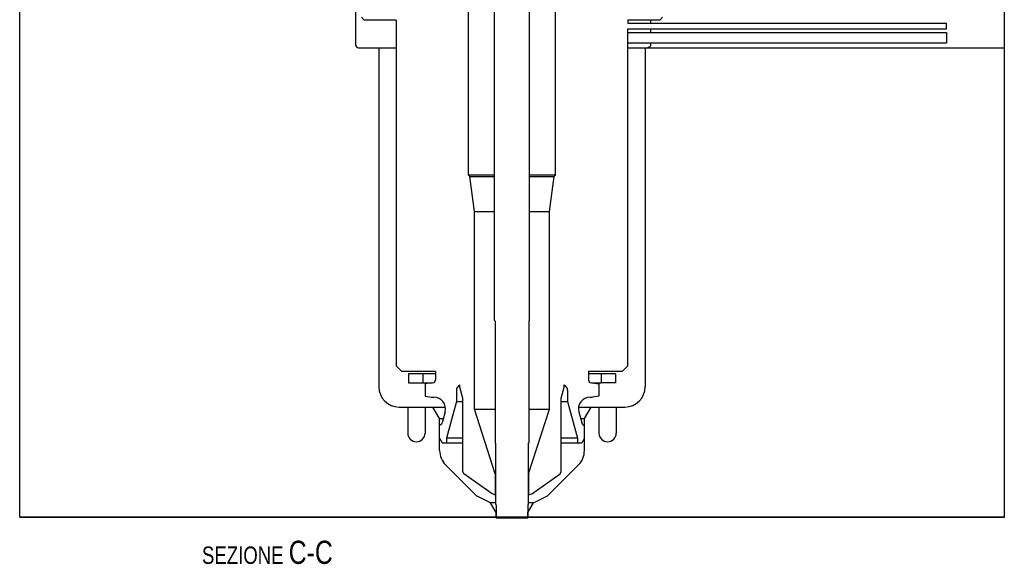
# Model space of a CAD drawing. Extents: x 0 to 1189, y 0 to 841.
# Tile 77 of 84: x 778 to 948, y 433 to 526. Entities that reach past the tile are written whole.
import ezdxf

# ---------------------------------------------------------------- set-up
doc = ezdxf.new("R2010")
doc.units = 0
doc.header["$LTSCALE"] = 65.395
doc.layers.get('0').update_dxf_attribs({"linetype": 'CONTINUOUS'})
doc.layers.add('MG46101_3B_G_55_R000_JG_BL13', color=7, linetype='CONTINUOUS')
doc.layers.add('MG46_3B_PPU_WEB_BL11', color=7, linetype='CONTINUOUS')
doc.styles.get("Standard").update_dxf_attribs({"font": 'txt', "width": 0.8})

# ---------------------------------------------------------------- blocks, each defined once
blk = doc.blocks.new('MG46_3B_PPU_WEB_BL11', base_point=(604.15, 524.71))
at = {"layer": 'MG46_3B_PPU_WEB_BL11', "color": 7, "linetype": 'CONTINUOUS'}
for p, q in [((778.31, 440.65), (778.31, 541.65)), ((948.31, 440.65), (948.31, 541.65)), ((836.31, 533.65), (836.31, 522.15)), ((887.24, 526.4), (887.24, 525.9)), ((887.24, 524.9), (887.24, 524.3)), ((887.24, 522.5), (887.24, 522.15)), ((836.81, 521.65), (843.31, 521.65)), ((840.31, 521.65), (840.31, 463.15)), ((883.31, 521.65), (948.31, 521.65)), ((886.31, 521.65), (886.31, 463.15)), ((843.81, 459.65), (851.81, 459.65)), ((845.31, 459.65), (845.31, 455.15)), ((848.31, 459.65), (848.31, 455.15)), ((850.81, 457.65), (849.65, 459.65)), ((874.81, 459.65), (878.31, 459.65)), ((875.81, 457.65), (876.96, 459.65)), ((878.31, 459.65), (878.31, 455.15)), ((878.41, 459.65), (882.81, 459.65)), ((881.31, 459.65), (881.31, 455.15)), ((850.81, 457.65), (851.45, 457.65)), ((850.81, 452.14), (850.81, 457.65)), ((875.17, 457.65), (875.81, 457.65)), ((875.81, 452.14), (875.81, 457.65)), ((857.06, 444.45), (851.83, 449.67)), ((869.56, 444.45), (874.78, 449.67)), ((859.62, 443.09), (857.31, 444.26)), ((867, 443.09), (869.31, 444.26)), ((860.46, 443.09), (859.62, 443.09)), ((860.56, 441.45), (859.62, 443.09)), ((866.06, 441.45), (867, 443.09)), ((867, 443.09), (866.15, 443.09)), ((778.31, 440.65), (860.56, 440.65)), ((860.56, 440.65), (860.56, 441.45)), ((866.06, 440.65), (866.06, 441.45)), ((866.06, 440.65), (948.31, 440.65))]:
    blk.add_line(p, q, dxfattribs=at)
blk.add_lwpolyline([(887.24, 522.15), (887.23, 522.06), (887.2, 521.97), (887.15, 521.89), (887.08, 521.81), (887, 521.74), (886.9, 521.69), (886.79, 521.67), (886.68, 521.65)], dxfattribs=at)
for centre, radius, start, end in [((836.81, 522.15), 0.5, 180, 270), ((843.81, 463.15), 3.5, 180, 270), ((882.81, 463.15), 3.5, 270, 360), ((846.81, 455.15), 1.5, 180, 360), ((879.81, 455.15), 1.5, 180, 360), ((854.31, 452.14), 3.5, 180, 225), ((872.31, 452.14), 3.5, 315, 360), ((857.76, 445.15), 1, 225, 243), ((868.85, 445.15), 1, 297, 315)]:
    blk.add_arc(centre, radius, start, end, dxfattribs=at)
blk = doc.blocks.new('MG46101_3B_G_55_R000_JG_BL13', base_point=(605.63, 512.66))
at = {"layer": 'MG46101_3B_G_55_R000_JG_BL13', "color": 7, "linetype": 'CONTINUOUS'}
for p, q in [((860.31, 474.55), (860.31, 590.65)), ((866.31, 474.55), (866.31, 590.65)), ((855.81, 499.65), (855.81, 534.4)), ((870.81, 499.65), (870.81, 534.4)), ((837.31, 526.9), (837.81, 526.4)), ((843.31, 526.4), (837.81, 526.4)), ((843.31, 526.4), (843.31, 466.75)), ((888.81, 526.4), (883.31, 526.4)), ((883.31, 526.4), (883.31, 525.9)), ((883.31, 525.9), (938.31, 525.9)), ((889.31, 526.9), (888.81, 526.4)), ((938.31, 524.9), (938.31, 525.9)), ((883.31, 524.9), (938.31, 524.9)), ((883.31, 466.75), (883.31, 524.9)), ((883.31, 524.3), (938.31, 524.3)), ((938.31, 524.3), (938.31, 522.5)), ((883.31, 522.5), (938.31, 522.5)), ((860.31, 499.65), (855.81, 499.65)), ((856.01, 499.45), (855.81, 499.65)), ((856.01, 499.45), (860.31, 499.45)), ((856.81, 493.38), (856.01, 499.45)), ((870.81, 499.65), (866.31, 499.65)), ((866.31, 499.45), (870.61, 499.45)), ((869.81, 493.38), (870.61, 499.45)), ((870.61, 499.45), (870.81, 499.65)), ((856.81, 493.38), (860.31, 493.38)), ((856.81, 459.29), (856.81, 493.38)), ((866.31, 493.38), (869.81, 493.38)), ((869.81, 459.29), (869.81, 493.38)), ((860.41, 474.45), (860.31, 474.55)), ((860.41, 474.45), (860.41, 453.45)), ((866.21, 474.45), (866.31, 474.55)), ((866.21, 474.45), (866.21, 453.45)), ((844.31, 465.75), (843.31, 466.75)), ((882.31, 465.75), (883.31, 466.75)), ((850.11, 465.75), (844.31, 465.75)), ((850.11, 465.35), (845.46, 465.35)), ((845.46, 465.35), (845.46, 463.85)), ((847.93, 465.35), (847.93, 463.85)), ((850.11, 465.75), (850.11, 464.35)), ((882.31, 465.75), (876.51, 465.75)), ((876.51, 465.75), (876.51, 464.35)), ((881.16, 465.35), (876.51, 465.35)), ((878.69, 465.35), (878.69, 463.85)), ((881.16, 465.35), (881.16, 463.85)), ((845.46, 463.85), (849.61, 463.85)), ((849.41, 463.85), (848.31, 463.66)), ((848.31, 463.66), (848.31, 461.55)), ((853.71, 462.53), (853.71, 460.6)), ((854.31, 463.05), (854.31, 463.45)), ((854.81, 461.19), (854.31, 463.05)), ((871.81, 461.19), (872.31, 463.05)), ((872.31, 463.05), (872.31, 463.45)), ((872.91, 462.53), (872.91, 460.6)), ((877.01, 463.85), (878.68, 463.85)), ((877.21, 463.85), (878.31, 463.66)), ((878.31, 463.66), (878.31, 461.55)), ((881.16, 463.85), (878.69, 463.85)), ((848.31, 461.55), (849.41, 461.35)), ((849.41, 461.35), (849.83, 461.35)), ((854.81, 448.55), (854.81, 461.19)), ((871.81, 448.55), (871.81, 461.19)), ((876.78, 461.35), (877.21, 461.35)), ((878.31, 461.55), (877.21, 461.35)), ((853.71, 460.6), (852.01, 454.25)), ((853.71, 460.6), (854.81, 460.6)), ((856.81, 459.29), (860.41, 459.29)), ((860.43, 448.13), (856.81, 459.29)), ((866.18, 448.13), (869.81, 459.29)), ((866.21, 459.29), (869.81, 459.29)), ((871.81, 460.6), (872.91, 460.6)), ((872.91, 460.6), (874.61, 454.25)), ((851.77, 458.84), (851.25, 456.92)), ((874.85, 458.84), (875.36, 456.92)), ((851.07, 456.65), (850.81, 456.45)), ((850.81, 454.25), (850.81, 456.45)), ((875.55, 456.65), (875.81, 456.45)), ((875.81, 454.25), (875.81, 456.45)), ((850.81, 454.25), (851.27, 453.45)), ((854.81, 454.25), (852.01, 454.25)), ((852.01, 454.25), (852.01, 453.45)), ((874.61, 454.25), (871.81, 454.25)), ((874.61, 454.25), (874.61, 453.45)), ((875.81, 454.25), (875.35, 453.45)), ((851.27, 453.45), (854.81, 453.45)), ((860.41, 453.45), (860.46, 453.4)), ((860.46, 453.4), (860.46, 442.93)), ((866.16, 453.45), (866.15, 453.45)), ((866.15, 442.9), (866.15, 453.45)), ((866.16, 453.4), (866.16, 453.45)), ((866.21, 453.45), (866.16, 453.4)), ((871.81, 453.45), (875.35, 453.45)), ((854.99, 448.11), (854.81, 448.55)), ((859.91, 444.66), (854.99, 448.11)), ((860.43, 448.13), (860.46, 448.13)), ((860.43, 448.13), (860.43, 444.55)), ((866.15, 448.13), (866.18, 448.13)), ((866.18, 448.13), (866.18, 444.55)), ((866.71, 444.66), (871.62, 448.11)), ((871.62, 448.11), (871.81, 448.55)), ((860.26, 444.55), (859.91, 444.66)), ((860.26, 444.55), (860.46, 444.55)), ((866.15, 444.55), (866.36, 444.55)), ((866.36, 444.55), (866.71, 444.66)), ((860.46, 442.93), (860.56, 442.65)), ((860.56, 442.65), (860.56, 440.55)), ((866.06, 442.65), (866.15, 442.9)), ((866.06, 442.65), (866.06, 440.55)), ((860.56, 440.55), (860.66, 440.45)), ((865.96, 440.45), (860.66, 440.45)), ((866.06, 440.55), (865.96, 440.45))]:
    blk.add_line(p, q, dxfattribs=at)
for centre, radius, start, end in [((849.61, 464.35), 0.5, 270, 360), ((877.01, 464.35), 0.5, 180, 270), ((854.71, 462.53), 1, 113.5782, 180), ((871.91, 462.53), 1, 0, 66.4218), ((849.83, 459.35), 2, 345, 90), ((876.78, 459.35), 2, 90, 195), ((850.77, 457.05), 0.5, 307, 345), ((875.85, 457.05), 0.5, 195, 233)]:
    blk.add_arc(centre, radius, start, end, dxfattribs=at)

msp = doc.modelspace()

# ---------------------------------------------------------------- linework, layer by layer
at = {"color": 7, "linetype": 'CONTINUOUS'}
msp.add_line((948.309, 440.654), (778.309, 440.654), dxfattribs=at)

# ---------------------------------------------------------------- block references
at = {"layer": 'MG46101_3B_G_55_R000_JG_BL13'}
msp.add_blockref('MG46101_3B_G_55_R000_JG_BL13', (605.627, 512.659), dxfattribs=at)
at = {"layer": 'MG46_3B_PPU_WEB_BL11'}
msp.add_blockref('MG46_3B_PPU_WEB_BL11', (604.153, 524.706), dxfattribs=at)

# ---------------------------------------------------------------- texts
at = {"color": 2, "linetype": 'CONTINUOUS', "insert": (832.368, 436.58), "char_height": 3, "width": 41.28571, "attachment_point": 3}
msp.add_mtext('SEZIONE \\H4.0;C-C', dxfattribs=at)

doc.saveas('drawing.dxf')
